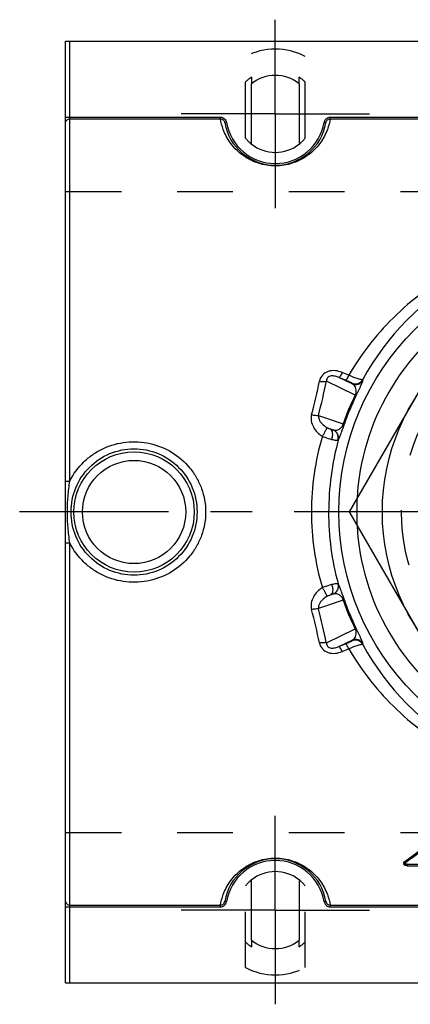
# Model space of a CAD drawing. Header units: millimetres. Extents: x 433 to 567, y 440 to 560.
# Tile 1 of 6: x 433 to 478, y 442 to 558. Entities that reach past the tile are written whole.
import ezdxf

# ---------------------------------------------------------------- set-up
doc = ezdxf.new("R2010")
doc.units = ezdxf.units.MM
doc.header["$LTSCALE"] = 65.185185
doc.linetypes.add('CENTER', pattern=[0.6, 0.375, -0.075, 0.075, -0.075])
doc.linetypes.add('HIDDEN', pattern=[0.2, 0.1, -0.1])
for name, color, linetype in [('ACHSEN_S', 7, 'CONTINUOUS'), ('FASEN', 7, 'CONTINUOUS'), ('FLAECHEN', 7, 'CONTINUOUS'), ('KOERPER', 7, 'CONTINUOUS'), ('KONST.EL_MIT_GEO', 7, 'CONTINUOUS')]:
    doc.layers.add(name, color=color, linetype=linetype)

msp = doc.modelspace()

# ---------------------------------------------------------------- linework, layer by layer
at = {"layer": 'ACHSEN_S', "color": 2, "linetype": 'CENTER'}
msp.add_line((567.36, 500), (432.64, 500), dxfattribs=at)
at = {"layer": 'FASEN', "color": 7, "linetype": 'CONTINUOUS'}
msp.add_circle((500, 500), 30.07, dxfattribs=at)
for start, end in [(123.2573, 176.7437), (183.2563, 236.7427)]:
    msp.add_arc((500, 500), 28, start, end, dxfattribs=at)
at = {"layer": 'FASEN', "color": 8, "linetype": 'HIDDEN'}
msp.add_arc((500, 500), 28, 176.7437, 183.2563, dxfattribs=at)
at = {"layer": 'FLAECHEN', "color": 8, "linetype": 'HIDDEN'}
for p, q in [((438, 537.45), (562, 537.45)), ((438, 462.55), (562, 462.55))]:
    msp.add_line(p, q, dxfattribs=at)
at = {"layer": 'KOERPER', "color": 8, "linetype": 'HIDDEN'}
for p, q in [((459, 543.67), (459, 553.2)), ((466, 543.67), (466, 553.2)), ((459.7, 550.78), (459.7, 550.02)), ((465.3, 550.02), (465.3, 550.78)), ((459, 446.8), (459, 456.33)), ((466, 446.8), (466, 456.33)), ((459.7, 449.98), (459.7, 449.22)), ((465.3, 449.22), (465.3, 449.98))]:
    msp.add_line(p, q, dxfattribs=at)
at = {"layer": 'KOERPER', "color": 7, "linetype": 'CONTINUOUS'}
for p, q in [((459.7, 542.98), (459.7, 550.02)), ((465.3, 550.02), (465.3, 542.98)), ((459.7, 449.98), (459.7, 457.02)), ((465.3, 457.02), (465.3, 449.98))]:
    msp.add_line(p, q, dxfattribs=at)
for centre, start, end in [((462.5, 546.5), 51.5214, 128.4786), ((462.5, 546.5), 231.5214, 308.4786), ((462.5, 453.5), 51.5214, 128.4786), ((462.5, 453.5), 231.5214, 308.4786)]:
    msp.add_arc(centre, 4.5, start, end, dxfattribs=at)
at = {"layer": 'KOERPER', "color": 8, "linetype": 'HIDDEN'}
for centre, radius, start, end in [((462.5, 546.5), 5.11, 123.2154, 133.2148), ((462.5, 546.5), 5.11, 46.7852, 56.7846), ((462.5, 546.5), 4.5, 218.9424, 231.5214), ((462.5, 546.5), 4.5, 308.4786, 321.0576), ((462.5, 453.5), 4.5, 128.4786, 141.0576), ((462.5, 453.5), 4.5, 38.9424, 51.5214), ((462.5, 453.5), 5.11, 226.7852, 236.7846), ((462.5, 453.5), 5.11, 303.2154, 313.2148)]:
    msp.add_arc(centre, radius, start, end, dxfattribs=at)
at = {"layer": 'KONST.EL_MIT_GEO', "color": 2, "linetype": 'CENTER'}
for p, q in [((462.5, 546.5), (462.5, 557.5)), ((462.5, 546.5), (451.5, 546.5)), ((462.5, 546.5), (462.5, 535.5)), ((462.5, 546.5), (473.5, 546.5)), ((462.5, 453.5), (462.5, 464.5)), ((462.5, 453.5), (451.5, 453.5)), ((462.5, 453.5), (473.5, 453.5)), ((462.5, 453.5), (462.5, 442.5))]:
    msp.add_line(p, q, dxfattribs=at)
at = {"layer": 'KONST.EL_MIT_GEO', "color": 7, "linetype": 'CONTINUOUS'}
for p, q in [((438, 445), (438, 555)), ((438, 555), (562, 555)), ((438.5, 503.62), (438.5, 555)), ((438, 546.11), (456.09, 546.11)), ((438.5, 545.92), (456.09, 545.92)), ((456.09, 545.92), (456.09, 546.11)), ((456.59, 545.47), (456.79, 545.51)), ((468.41, 545.47), (468.21, 545.51)), ((468.91, 545.92), (468.91, 546.11)), ((468.91, 546.11), (531.09, 546.11)), ((468.91, 545.92), (531.09, 545.92)), ((485.57, 525), (471.13, 500)), ((471.81, 513.63), (468.46, 515.27)), ((471.48, 514.96), (469.93, 515.72)), ((470.69, 515.4), (469.93, 515.72)), ((471.08, 515.98), (470.32, 516.3)), ((472.74, 515.39), (472.71, 515.48)), ((471.48, 514.96), (471.46, 515.05)), ((467.54, 511.29), (470.43, 510.29)), ((468.9, 509.71), (469.25, 509.59)), ((438.64, 500), (438, 500)), ((471.13, 500), (485.57, 475)), ((438.5, 445), (438.5, 496.38)), ((469.25, 490.41), (468.9, 490.29)), ((470.43, 489.71), (467.54, 488.71)), ((468.46, 484.73), (471.81, 486.37)), ((469.93, 484.28), (471.48, 485.04)), ((469.93, 484.28), (470.69, 484.6)), ((471.46, 484.95), (471.48, 485.04)), ((472.71, 484.52), (472.74, 484.61)), ((470.32, 483.7), (471.08, 484.02)), ((477.5, 459.06), (477.5, 458.88)), ((477.58, 459.17), (477.58, 459)), ((477.88, 458.69), (480.18, 458.69)), ((456.79, 454.49), (456.59, 454.53)), ((468.21, 454.49), (468.41, 454.53)), ((438, 453.89), (456.09, 453.89)), ((438.5, 454.08), (456.09, 454.08)), ((456.09, 453.89), (456.09, 454.08)), ((468.91, 454.08), (531.09, 454.08)), ((468.91, 453.89), (468.91, 454.08)), ((468.91, 453.89), (531.09, 453.89)), ((438, 445), (562, 445))]:
    msp.add_line(p, q, dxfattribs=at)
at = {"layer": 'KONST.EL_MIT_GEO', "color": 8, "linetype": 'HIDDEN'}
for q in [(480.18, 458.86), (477.88, 458.69)]:
    msp.add_line((477.88, 458.86), q, dxfattribs=at)
at = {"layer": 'KONST.EL_MIT_GEO', "color": 7, "linetype": 'CONTINUOUS'}
for centre, radius in [((500, 500), 25), ((446, 500), 7.03), ((446, 500), 6.03)]:
    msp.add_circle(centre, radius, dxfattribs=at)
at = {"layer": 'KONST.EL_MIT_GEO', "color": 8, "linetype": 'HIDDEN'}
msp.add_circle((500, 500), 22.75, dxfattribs=at)
for centre, start, end in [((462.5, 546.5), 62.4109, 117.5891), ((462.5, 453.5), 242.4109, 297.5891)]:
    msp.add_arc(centre, 7.56, start, end, dxfattribs=at)
at = {"layer": 'KONST.EL_MIT_GEO', "color": 7, "linetype": 'CONTINUOUS'}
for centre, radius, start, end in [((462.5, 546.5), 6, 189.8414, 350.1586), ((462.5, 546.5), 5.8, 189.8416, 350.1584), ((468.95, 545.38), 0.75, 164.7636, 170.1539), ((500.41, 500.22), 31.63, 119.8389, 151.1517), ((398.43, 529.57), 70.69, 345.0863, 348.334), ((396.45, 529.83), 73.47, 345.3811, 348.5683), ((471.84, 515.97), 1, 247.5779, 330.3677), ((471.87, 515.89), 1, 247.5772, 330.471), ((499.03, 500.4), 30.27, 154.0715, 160.9285), ((498.23, 500.73), 29.27, 154.0644, 160.9356), ((468.88, 508.66), 1, 344.5639, 66.0754), ((498.18, 499.99), 31.46, 163.6617, 179.9905), ((500.79, 500), 32.06, 164.8228, 180.0017), ((498.18, 500.01), 31.46, 180.0096, 196.3382), ((500.79, 500), 32.07, 180.0003, 195.1752), ((468.88, 491.34), 1, 293.923, 15.4351), ((499.03, 499.6), 30.27, 199.0715, 205.9285), ((498.23, 499.27), 29.27, 199.0644, 205.9356), ((397.1, 470.11), 72.05, 11.6968, 14.8829), ((395.08, 469.85), 74.87, 11.4616, 14.5891), ((471.84, 484.03), 1, 29.6323, 112.4227), ((471.87, 484.11), 1, 29.5295, 112.4228), ((500.41, 499.78), 31.63, 208.8483, 240.1611), ((462.5, 453.5), 6, 9.8416, 170.1584), ((462.5, 453.5), 5.8, 9.8416, 170.1584), ((468.95, 454.62), 0.749, 189.8505, 195.2279)]:
    msp.add_arc(centre, radius, start, end, dxfattribs=at)
for major_axis, start_param, end_param in [((25.96, 45.43), -2.30915, -2.202891), ((26.07, 45.63), -2.309204, -2.203393)]:
    msp.add_ellipse((477.12, 500), major_axis=major_axis, ratio=0.533628, start_param=start_param, end_param=end_param, dxfattribs=at)
for points, knots in [([(438, 545.44), (438, 545.56), (438.11, 545.82), (438.37, 545.92), (438.5, 545.92)], [0, 0, 0, 0, 0.494022, 1, 1, 1, 1]), ([(456.09, 546.11), (456.25, 546.11), (456.59, 545.98), (456.76, 545.67), (456.79, 545.51)], [0, 0, 0, 0, 0.499355, 1, 1, 1, 1]), ([(468.91, 545.92), (468.84, 545.5), (468.58, 544.52), (467.72, 542.88), (466.26, 541.5), (464.39, 540.62), (462.5, 540.32), (460.61, 540.62), (458.74, 541.5), (457.28, 542.88), (456.42, 544.52), (456.16, 545.5), (456.09, 545.92)], [0, 0, 0, 0, 0.069773, 0.165351, 0.299875, 0.391081, 0.500002, 0.608923, 0.700127, 0.834649, 0.930227, 1, 1, 1, 1]), ([(456.09, 545.92), (456.21, 545.92), (456.45, 545.82), (456.57, 545.59), (456.59, 545.47)], [0, 0, 0, 0, 0.499599, 1, 1, 1, 1]), ([(468.23, 545.58), (468.27, 545.72), (468.45, 546), (468.76, 546.11), (468.91, 546.11)], [0, 0, 0, 0, 0.500592, 1, 1, 1, 1]), ([(468.41, 545.47), (468.43, 545.59), (468.55, 545.82), (468.79, 545.92), (468.91, 545.92)], [0, 0, 0, 0, 0.500401, 1, 1, 1, 1]), ([(483.98, 528.36), (481.34, 526.94), (476.39, 523.37), (472.6, 518.59), (471.08, 515.98)], [0, 0, 0, 0, 0.498164, 1, 1, 1, 1]), ([(470.32, 516.3), (470.06, 516.4), (469.52, 516.55), (468.68, 516.49), (467.95, 516.05), (467.71, 515.54), (467.66, 515.28)], [0, 0, 0, 0, 0.254417, 0.508881, 0.757613, 1, 1, 1, 1]), ([(467.66, 515.28), (467.81, 515.25), (468.07, 515.22), (468.34, 515.24), (468.46, 515.27)], [0, 0, 0, 0, 0.562523, 1, 1, 1, 1]), ([(469.93, 515.72), (469.8, 515.78), (469.58, 515.85), (469.27, 515.9), (469.03, 515.9), (468.79, 515.84), (468.59, 515.69), (468.48, 515.49), (468.46, 515.34), (468.46, 515.27)], [0, 0, 0, 0, 0.242698, 0.368762, 0.498863, 0.632377, 0.763458, 0.885325, 1, 1, 1, 1]), ([(470.32, 516.3), (470.28, 516.22), (470.2, 516.07), (470.1, 515.89), (470.02, 515.78), (469.97, 515.73), (469.94, 515.72), (469.93, 515.72)], [0, 0, 0, 0, 0.382122, 0.690373, 0.898897, 0.961799, 1, 1, 1, 1]), ([(471.08, 515.98), (471.04, 515.9), (470.97, 515.76), (470.86, 515.57), (470.78, 515.46), (470.73, 515.41), (470.7, 515.4), (470.69, 515.4)], [0, 0, 0, 0, 0.38233, 0.690968, 0.899625, 0.962326, 1, 1, 1, 1]), ([(471.46, 515.05), (471.45, 515.05), (471.43, 515.06), (471.39, 515.09), (471.32, 515.12), (471.24, 515.16), (471.12, 515.21), (470.94, 515.29), (470.8, 515.36), (470.69, 515.4)], [0, 0, 0, 0, 0.023974, 0.080184, 0.168588, 0.287815, 0.435268, 0.606848, 1, 1, 1, 1]), ([(472.71, 515.48), (472.69, 515.46), (472.63, 515.45), (472.52, 515.46), (472.37, 515.49), (472.08, 515.57), (471.64, 515.74), (471.27, 515.89), (471.08, 515.98)], [0, 0, 0, 0, 0.03628, 0.099587, 0.192056, 0.31236, 0.623905, 1, 1, 1, 1]), ([(471.91, 513.53), (472.06, 513.84), (472.26, 514.25), (472.49, 514.74), (472.6, 514.97), (472.67, 515.14), (472.71, 515.26), (472.73, 515.34), (472.74, 515.38), (472.74, 515.39)], [0, 0, 0, 0, 0.504688, 0.669069, 0.789786, 0.877709, 0.939432, 0.979129, 1, 1, 1, 1]), ([(471.81, 513.63), (471.92, 513.82), (471.99, 514.17), (471.85, 514.66), (471.63, 514.88), (471.48, 514.96)], [0, 0, 0, 0, 0.427153, 0.653866, 1, 1, 1, 1]), ([(471.91, 513.53), (471.92, 513.55), (471.87, 513.59), (471.84, 513.61), (471.81, 513.63)], [0, 0, 0, 0, 0.316708, 1, 1, 1, 1]), ([(466.74, 511.38), (466.67, 511.14), (466.66, 510.62), (466.91, 509.91), (467.37, 509.29), (467.78, 508.98), (467.99, 508.84)], [0, 0, 0, 0, 0.246931, 0.495884, 0.747062, 1, 1, 1, 1]), ([(466.74, 511.38), (466.89, 511.34), (467.15, 511.29), (467.42, 511.27), (467.54, 511.29)], [0, 0, 0, 0, 0.569284, 1, 1, 1, 1]), ([(467.54, 511.29), (467.52, 511.14), (467.59, 510.75), (467.95, 510.25), (468.32, 509.98), (468.52, 509.87)], [0, 0, 0, 0, 0.249797, 0.621157, 1, 1, 1, 1]), ([(467.99, 508.84), (468.07, 508.96), (468.2, 509.17), (468.34, 509.44), (468.44, 509.62), (468.48, 509.73), (468.51, 509.81), (468.52, 509.85), (468.52, 509.87)], [0, 0, 0, 0, 0.342731, 0.653275, 0.781073, 0.883627, 0.957252, 1, 1, 1, 1]), ([(468.52, 509.87), (468.56, 509.85), (468.68, 509.79), (468.81, 509.74), (468.9, 509.71)], [0, 0, 0, 0, 0.281545, 1, 1, 1, 1]), ([(468.9, 509.71), (468.98, 509.68), (469.09, 509.64), (469.21, 509.59), (469.25, 509.59)], [0, 0, 0, 0, 0.65835, 1, 1, 1, 1]), ([(469.08, 508.48), (469.13, 508.61), (469.2, 508.85), (469.22, 509.22), (469.12, 509.53), (468.98, 509.67), (468.9, 509.71)], [0, 0, 0, 0, 0.296076, 0.57025, 0.803917, 1, 1, 1, 1]), ([(469.81, 508.38), (469.84, 508.49), (469.87, 508.74), (469.78, 509.1), (469.57, 509.4), (469.36, 509.54), (469.25, 509.59)], [0, 0, 0, 0, 0.251286, 0.501949, 0.751494, 1, 1, 1, 1]), ([(469.28, 509.58), (469.45, 509.54), (469.75, 509.55), (470.18, 509.79), (470.37, 510.09), (470.43, 510.29)], [0, 0, 0, 0, 0.345011, 0.572527, 1, 1, 1, 1]), ([(469.84, 508.4), (469.85, 508.4), (469.88, 508.44), (469.92, 508.52), (469.98, 508.64), (470.05, 508.81), (470.14, 509.05), (470.32, 509.55), (470.46, 509.97), (470.57, 510.29)], [0, 0, 0, 0, 0.023484, 0.065482, 0.128989, 0.218107, 0.339317, 0.503152, 1, 1, 1, 1]), ([(470.57, 510.29), (470.56, 510.28), (470.5, 510.28), (470.46, 510.28), (470.43, 510.29)], [0, 0, 0, 0, 0.316803, 1, 1, 1, 1]), ([(467.99, 508.84), (468.09, 508.8), (468.44, 508.66), (468.81, 508.55), (469.08, 508.48)], [0, 0, 0, 0, 0.269186, 1, 1, 1, 1]), ([(469.08, 508.48), (469.16, 508.46), (469.32, 508.43), (469.53, 508.39), (469.69, 508.37), (469.78, 508.37), (469.81, 508.38)], [0, 0, 0, 0, 0.359949, 0.651795, 0.866674, 1, 1, 1, 1]), ([(469.81, 508.38), (469.81, 508.38), (469.83, 508.38), (469.84, 508.39), (469.84, 508.4)], [0, 0, 0, 0, 0.304649, 1, 1, 1, 1]), ([(438.5, 503.62), (438.91, 504.45), (439.75, 505.59), (441.19, 506.76), (442.8, 507.68), (445.08, 508.31), (447.9, 508.15), (450.51, 507.09), (452.29, 505.54), (453.34, 504.01), (454.11, 502.33), (454.36, 500.92), (454.36, 500)], [0, 0, 0, 0, 0.124711, 0.18729, 0.249921, 0.374976, 0.500146, 0.625101, 0.749818, 0.812399, 0.875032, 1, 1, 1, 1]), ([(438.64, 500), (438.64, 500.96), (439.02, 502.9), (440.66, 505.35), (443.1, 507), (446, 507.58), (448.9, 507), (451.34, 505.35), (452.98, 502.9), (453.36, 500.96), (453.36, 500)], [0, 0, 0, 0, 0.125134, 0.249935, 0.374774, 0.500001, 0.625228, 0.750066, 0.874867, 1, 1, 1, 1]), ([(438, 503.58), (438, 503.59), (438.02, 503.59), (438.04, 503.6), (438.09, 503.6), (438.18, 503.61), (438.32, 503.62), (438.44, 503.62), (438.5, 503.62)], [0, 0, 0, 0, 0.024113, 0.08223, 0.174844, 0.298577, 0.620598, 1, 1, 1, 1]), ([(438.21, 500), (438.21, 500.61), (438.27, 501.82), (438.41, 503.02), (438.5, 503.62)], [0, 0, 0, 0, 0.500864, 1, 1, 1, 1]), ([(438.5, 496.38), (438.41, 496.98), (438.27, 498.18), (438.21, 499.39), (438.21, 500)], [0, 0, 0, 0, 0.499135, 1, 1, 1, 1]), ([(454.36, 500), (454.36, 499.08), (454.11, 497.67), (453.34, 495.99), (452.29, 494.46), (450.51, 492.91), (447.9, 491.85), (445.08, 491.69), (442.8, 492.32), (441.19, 493.24), (439.75, 494.41), (438.91, 495.55), (438.5, 496.38)], [0, 0, 0, 0, 0.124968, 0.187602, 0.250184, 0.374902, 0.499856, 0.625026, 0.75008, 0.812711, 0.87529, 1, 1, 1, 1]), ([(453.36, 500), (453.36, 499.04), (452.98, 497.1), (451.34, 494.65), (448.9, 493), (446, 492.42), (443.1, 493), (440.66, 494.65), (439.02, 497.1), (438.64, 499.04), (438.64, 500)], [0, 0, 0, 0, 0.125134, 0.249936, 0.374774, 0.500001, 0.625227, 0.750065, 0.874867, 1, 1, 1, 1]), ([(438, 496.42), (438, 496.41), (438.02, 496.41), (438.04, 496.4), (438.09, 496.4), (438.18, 496.39), (438.32, 496.38), (438.44, 496.38), (438.5, 496.38)], [0, 0, 0, 0, 0.024113, 0.08223, 0.174844, 0.298576, 0.620598, 1, 1, 1, 1]), ([(467.99, 491.16), (467.78, 491.02), (467.37, 490.71), (466.91, 490.09), (466.66, 489.38), (466.67, 488.86), (466.74, 488.62)], [0, 0, 0, 0, 0.252936, 0.50411, 0.753062, 1, 1, 1, 1]), ([(469.08, 491.52), (468.99, 491.5), (468.63, 491.4), (468.27, 491.27), (467.99, 491.16)], [0, 0, 0, 0, 0.225123, 1, 1, 1, 1]), ([(467.99, 491.16), (468.07, 491.04), (468.2, 490.83), (468.34, 490.56), (468.44, 490.38), (468.48, 490.27), (468.51, 490.19), (468.52, 490.15), (468.52, 490.13)], [0, 0, 0, 0, 0.342742, 0.653285, 0.78108, 0.88363, 0.957252, 1, 1, 1, 1]), ([(469.08, 491.52), (469.13, 491.39), (469.2, 491.15), (469.22, 490.78), (469.12, 490.47), (468.98, 490.33), (468.9, 490.29)], [0, 0, 0, 0, 0.296076, 0.57025, 0.803917, 1, 1, 1, 1]), ([(469.81, 491.62), (469.78, 491.63), (469.69, 491.63), (469.53, 491.61), (469.32, 491.57), (469.16, 491.54), (469.08, 491.52)], [0, 0, 0, 0, 0.133326, 0.348205, 0.64005, 1, 1, 1, 1]), ([(469.81, 491.62), (469.84, 491.51), (469.87, 491.26), (469.78, 490.9), (469.57, 490.6), (469.36, 490.46), (469.25, 490.41)], [0, 0, 0, 0, 0.251286, 0.501949, 0.751494, 1, 1, 1, 1]), ([(469.84, 491.6), (469.84, 491.61), (469.83, 491.62), (469.81, 491.62), (469.81, 491.62)], [0, 0, 0, 0, 0.695343, 1, 1, 1, 1]), ([(470.57, 489.71), (470.46, 490.03), (470.32, 490.45), (470.14, 490.95), (470.05, 491.19), (469.98, 491.36), (469.92, 491.48), (469.88, 491.56), (469.85, 491.6), (469.84, 491.6)], [0, 0, 0, 0, 0.496848, 0.660684, 0.781893, 0.871012, 0.934519, 0.976516, 1, 1, 1, 1]), ([(468.52, 490.13), (468.39, 490.06), (467.91, 489.74), (467.48, 489.14), (467.54, 488.71)], [0, 0, 0, 0, 0.260036, 1, 1, 1, 1]), ([(468.9, 490.29), (468.87, 490.28), (468.74, 490.23), (468.62, 490.18), (468.52, 490.13)], [0, 0, 0, 0, 0.220031, 1, 1, 1, 1]), ([(469.25, 490.41), (469.21, 490.41), (469.09, 490.36), (468.98, 490.32), (468.9, 490.29)], [0, 0, 0, 0, 0.341649, 1, 1, 1, 1]), ([(470.43, 489.71), (470.37, 489.91), (470.18, 490.21), (469.75, 490.45), (469.45, 490.46), (469.28, 490.42)], [0, 0, 0, 0, 0.427473, 0.654989, 1, 1, 1, 1]), ([(470.57, 489.71), (470.56, 489.72), (470.5, 489.72), (470.46, 489.72), (470.43, 489.71)], [0, 0, 0, 0, 0.316708, 1, 1, 1, 1]), ([(466.74, 488.62), (466.89, 488.66), (467.15, 488.71), (467.42, 488.73), (467.54, 488.71)], [0, 0, 0, 0, 0.569285, 1, 1, 1, 1]), ([(471.91, 486.47), (471.92, 486.45), (471.87, 486.41), (471.84, 486.39), (471.81, 486.37)], [0, 0, 0, 0, 0.316802, 1, 1, 1, 1]), ([(472.74, 484.61), (472.74, 484.62), (472.73, 484.66), (472.71, 484.74), (472.67, 484.86), (472.6, 485.03), (472.49, 485.26), (472.26, 485.75), (472.06, 486.16), (471.91, 486.47)], [0, 0, 0, 0, 0.020871, 0.060568, 0.122291, 0.210214, 0.330931, 0.495312, 1, 1, 1, 1]), ([(471.48, 485.04), (471.63, 485.12), (471.85, 485.34), (471.99, 485.83), (471.92, 486.18), (471.81, 486.37)], [0, 0, 0, 0, 0.346135, 0.572847, 1, 1, 1, 1]), ([(467.66, 484.72), (467.81, 484.75), (468.07, 484.78), (468.34, 484.76), (468.46, 484.73)], [0, 0, 0, 0, 0.562523, 1, 1, 1, 1]), ([(467.66, 484.72), (467.71, 484.46), (467.95, 483.95), (468.68, 483.51), (469.52, 483.45), (470.06, 483.6), (470.32, 483.7)], [0, 0, 0, 0, 0.242387, 0.491118, 0.745582, 1, 1, 1, 1]), ([(468.46, 484.73), (468.46, 484.66), (468.48, 484.51), (468.59, 484.31), (468.79, 484.16), (469.03, 484.1), (469.27, 484.1), (469.58, 484.15), (469.8, 484.22), (469.93, 484.28)], [0, 0, 0, 0, 0.114674, 0.236542, 0.367623, 0.501136, 0.631237, 0.757301, 1, 1, 1, 1]), ([(470.32, 483.7), (470.28, 483.78), (470.2, 483.93), (470.1, 484.11), (470.02, 484.22), (469.97, 484.27), (469.94, 484.28), (469.93, 484.28)], [0, 0, 0, 0, 0.382119, 0.69037, 0.898897, 0.961799, 1, 1, 1, 1]), ([(470.69, 484.6), (470.8, 484.64), (470.94, 484.71), (471.12, 484.79), (471.24, 484.84), (471.32, 484.88), (471.39, 484.91), (471.43, 484.94), (471.45, 484.95), (471.46, 484.95)], [0, 0, 0, 0, 0.393152, 0.564732, 0.712185, 0.831412, 0.919817, 0.976026, 1, 1, 1, 1]), ([(471.08, 484.02), (471.04, 484.1), (470.97, 484.24), (470.86, 484.43), (470.78, 484.54), (470.73, 484.59), (470.7, 484.6), (470.69, 484.6)], [0, 0, 0, 0, 0.382335, 0.690976, 0.89963, 0.962328, 1, 1, 1, 1]), ([(471.08, 484.02), (471.27, 484.11), (471.64, 484.26), (472.08, 484.43), (472.37, 484.51), (472.52, 484.54), (472.63, 484.55), (472.69, 484.54), (472.71, 484.52)], [0, 0, 0, 0, 0.376095, 0.68764, 0.807945, 0.900413, 0.963721, 1, 1, 1, 1]), ([(471.08, 484.02), (472.6, 481.41), (476.39, 476.63), (481.34, 473.06), (483.98, 471.64)], [0, 0, 0, 0, 0.501836, 1, 1, 1, 1]), ([(456.09, 454.08), (456.16, 454.5), (456.42, 455.48), (457.28, 457.12), (458.74, 458.5), (460.61, 459.38), (462.5, 459.68), (464.39, 459.38), (466.26, 458.5), (467.72, 457.12), (468.58, 455.48), (468.84, 454.5), (468.91, 454.08)], [0, 0, 0, 0, 0.069773, 0.165351, 0.299875, 0.391081, 0.500002, 0.608923, 0.700127, 0.834649, 0.930227, 1, 1, 1, 1]), ([(477.5, 459.06), (477.5, 459.07), (477.51, 459.11), (477.55, 459.15), (477.58, 459.17)], [0, 0, 0, 0, 0.219984, 1, 1, 1, 1]), ([(477.5, 458.88), (477.5, 458.89), (477.51, 458.94), (477.55, 458.98), (477.58, 459)], [0, 0, 0, 0, 0.219982, 1, 1, 1, 1]), ([(477.88, 458.69), (477.83, 458.69), (477.74, 458.7), (477.6, 458.74), (477.5, 458.82), (477.5, 458.88)], [0, 0, 0, 0, 0.323611, 0.611482, 1, 1, 1, 1]), ([(438, 454.56), (438, 454.44), (438.11, 454.18), (438.37, 454.08), (438.5, 454.08)], [0, 0, 0, 0, 0.494022, 1, 1, 1, 1]), ([(456.09, 454.08), (456.21, 454.08), (456.45, 454.18), (456.57, 454.41), (456.59, 454.53)], [0, 0, 0, 0, 0.4996, 1, 1, 1, 1]), ([(456.09, 453.89), (456.25, 453.89), (456.59, 454.02), (456.76, 454.33), (456.79, 454.49)], [0, 0, 0, 0, 0.499357, 1, 1, 1, 1]), ([(468.23, 454.42), (468.27, 454.28), (468.45, 454), (468.76, 453.89), (468.91, 453.89)], [0, 0, 0, 0, 0.500589, 1, 1, 1, 1]), ([(468.41, 454.53), (468.43, 454.41), (468.55, 454.18), (468.79, 454.08), (468.91, 454.08)], [0, 0, 0, 0, 0.5004, 1, 1, 1, 1])]:
    msp.add_open_spline(points, degree=3, knots=knots, dxfattribs=at)
for points in [[(469.25, 509.59), (469.26, 509.58), (469.27, 509.58), (469.28, 509.58)], [(469.28, 490.42), (469.27, 490.42), (469.26, 490.42), (469.25, 490.41)]]:
    msp.add_open_spline(points, degree=3, dxfattribs=at)
at = {"layer": 'KONST.EL_MIT_GEO', "color": 8, "linetype": 'HIDDEN'}
msp.add_open_spline([(477.88, 458.86), (477.83, 458.86), (477.74, 458.87), (477.6, 458.91), (477.5, 459), (477.5, 459.06)], degree=3, knots=[0, 0, 0, 0, 0.323608, 0.611477, 1, 1, 1, 1], dxfattribs=at)

doc.saveas('drawing.dxf')
